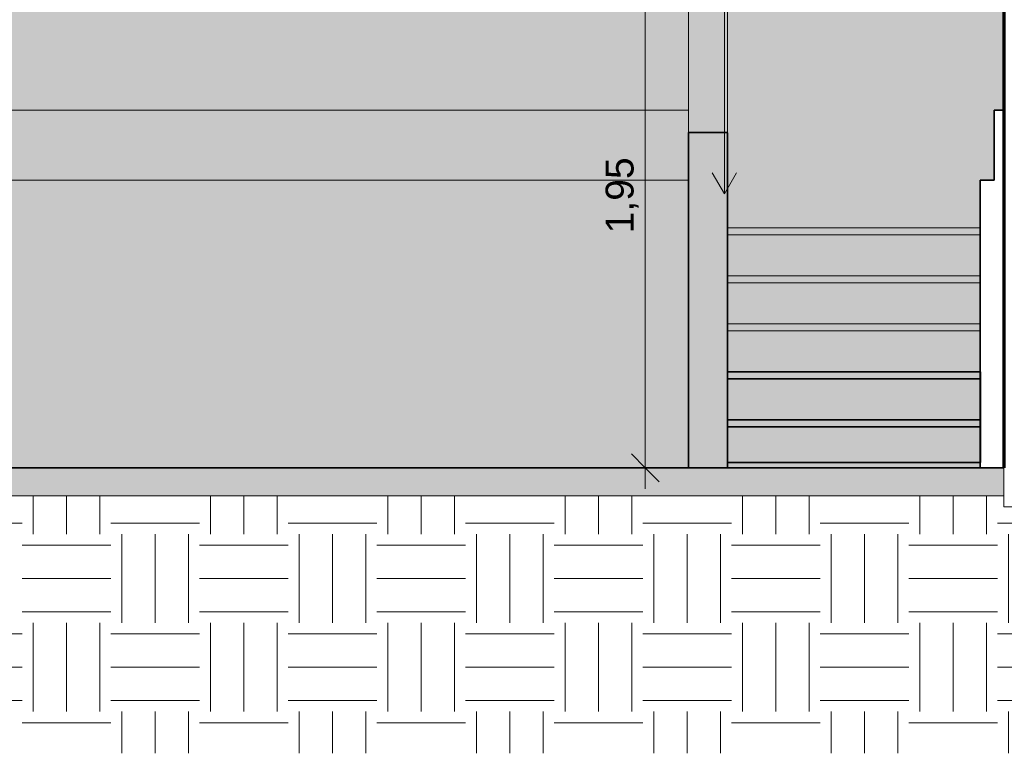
# Model space of a CAD drawing. Header units: millimetres. Extents: x -5210 to 64392, y -2302 to 8822.
# Tile 244 of 256: x 47823 to 51349, y -1022 to 1604. Entities that reach past the tile are written whole.
import ezdxf

# ---------------------------------------------------------------- set-up
doc = ezdxf.new("R2010")
doc.units = ezdxf.units.MM
doc.linetypes.add('_Tracejado médio', pattern=[4, 3, -1])
for name, color, linetype, lineweight in [('A-ANNO-DIMS', 211, 'Continuous', 9), ('A-ANNO-DIMS-50', 211, 'Continuous', 9), ('A-FLOR', 192, 'Continuous', 25), ('A-FLOR-MCUT', 51, 'Continuous', 18), ('A-FLOR-PATT', 8, 'Continuous', 25), ('A-GENM', 13, 'Continuous', 18), ('A-WALL', 113, 'Continuous', 25), ('A-WALL-PATT', 111, 'Continuous', 70), ('G-ANNO-TEXT', 231, 'Continuous', 9), ('S-STRS', 31, 'Continuous', 25)]:
    doc.layers.add(name, color=color, linetype=linetype, lineweight=lineweight)
doc.styles.add('Arial_3', font='arial.ttf', dxfattribs={"height": 100})
doc.dimstyles.new('Diagonal_-_2_0mm_Arial', dxfattribs={"dimscale": 304.8, "dimtxt": 102.02594, "dimasz": 0.328084, "dimexe": 0.246063, "dimexo": 0.0625, "dimgap": 0.024606, "dimtad": 1, "dimlfac": 0.001, "dimrnd": 0.01, "dimzin": 0, "dimdsep": 46, "dimtxsty": 'Arial_3', "dimblk1": 'OBLIQUE', "dimblk2": 'OBLIQUE', "dimsah": 1, "dimcen": 0.09, "dimdle": 0.246063, "dimadec": 0, "dimazin": 0, "dimtfac": 1, "dimtdec": 4, "dimtix": 1, "dimtmove": 0, "dimatfit": 3, "dimfxl": 0.492126, "dimfxlon": 1, "dimtvp": 1, "dimtolj": 1, "dimtzin": 0, "dimarcsym": 2})
pattern_1 = [(0, (49736.8, 3294.04), (317.5, 317.5), [317.5, -317.5]), (0, (49736.8, 3413.1), (317.5, 317.5), [317.5, -317.5]), (0, (49736.8, 3532.16), (317.5, 317.5), [317.5, -317.5]), (90, (49776.5, 3571.85), (-317.5, 317.5), [317.5, -317.5]), (90, (49895.56, 3571.85), (-317.5, 317.5), [317.5, -317.5]), (90, (50014.63, 3571.85), (-317.5, 317.5), [317.5, -317.5])]

# ---------------------------------------------------------------- blocks, each defined once
blk = doc.blocks.new('Embasamento - Embasamento-4325691-CORTE D - MANTER _ DEMOLIR')
at = {"layer": 'A-GENM', "lineweight": 35}
for p, q in [((11953.5, 1280), (11918.5, 1280)), ((11918.5, 1280), (11918.5, 1030)), ((11953.5, 0), (11953.5, 1280)), ((11918.5, 1030), (11868.5, 1030)), ((11868.5, 1030), (11868.5, 0)), ((11868.5, 0), (11953.5, 0))]:
    blk.add_line(p, q, dxfattribs=at)
blk = doc.blocks.new('DIMBLOCK7-CORTE D - MANTER _ DEMOLIR')
at = {"layer": 'A-ANNO-DIMS-50'}
for p, q in [((50063.5, 2025), (50063.5, -75)), ((50213.5, 1950), (49988.5, 1950)), ((50063.5, 1950), (50213.5, 1950)), ((50213.5, 0), (49988.5, 0)), ((50063.5, 0), (50213.5, 0))]:
    blk.add_line(p, q, dxfattribs=at)
at = {"layer": 'A-ANNO-DIMS-50', "lineweight": 18}
for p, q in [((50063.5, 1950), (50013.5, 2000)), ((50063.5, 1950), (50113.5, 1900)), ((50063.5, 0), (50013.5, 50)), ((50063.5, 0), (50113.5, -50))]:
    blk.add_line(p, q, dxfattribs=at)
at = {"layer": 'A-ANNO-DIMS-50', "color": 0, "insert": (49921.4, 839.3), "char_height": 100, "width": 325.653, "attachment_point": 1, "rotation": 90, "line_spacing_factor": 0.941778, "style": 'Arial_3'}
blk.add_mtext('1,95', dxfattribs=at)
blk = doc.blocks.new('_Oblique')
at = {"color": 0, "linetype": 'ByBlock', "lineweight": -2}
blk.add_line((-0.5, -0.5), (0.5, 0.5), dxfattribs=at)

msp = doc.modelspace()

# ---------------------------------------------------------------- hatches: boundary and pattern name
at = {"layer": 'A-FLOR-PATT', "lineweight": 18}
h = msp.add_hatch(dxfattribs=at)
h.set_pattern_fill('FP_4', color=256, style=0, pattern_type=2)
h.set_pattern_definition(pattern_1)
h.paths.add_polyline_path([(55102.094, -1022.147), (57742.934, -1022.147), (57742.934, -140), (57392.934, -140), (57392.934, 870), (51697.934, 870), (51697.934, -140), (51347.934, -140), (51348.272, -1022.147), (52164.913, -1022.147)], flags=0)
msp.add_hatch(color=21, dxfattribs=at).paths.add_polyline_path([(40052.934, -140), (40052.934, -100), (51347.934, -100), (51347.934, 0), (39817.934, 0), (39817.934, -140)], flags=0)
h = msp.add_hatch(dxfattribs=at)
h.set_pattern_fill('FP_4', color=256, style=0, pattern_type=2)
h.set_pattern_definition(pattern_1)
h.paths.add_polyline_path([(40052.934, -1022.147), (51347.934, -1022.147), (51347.934, -100), (40052.934, -100), (40052.934, -140)], flags=0)
at = {"layer": 'A-WALL', "lineweight": 18}
h = msp.add_hatch(color=41, dxfattribs=at)
h.paths.add_polyline_path([(48342.101, 1280), (50217.934, 1280), (50217.934, 1950), (50847.934, 1950), (50847.934, 5173.798), (45489.367, 5173.798), (45489.367, 5322.738), (50847.934, 5322.738), (50847.934, 5328.7), (45487.934, 5328.7), (45487.934, 1280), (47590.991, 1280)], flags=0)
h.paths.add_polyline_path([(48342.101, 1820), (47882.647, 1820), (47882.647, 3630), (49082.647, 3630), (49082.647, 1820)], flags=0)
h.paths.add_polyline_path([(46455.546, 2680), (46455.546, 2780), (46430.546, 2780), (46430.546, 3435), (47300.546, 3435), (47300.546, 2780), (47275.546, 2780), (47275.546, 2680), (47250.546, 2680), (47250.546, 2780), (46480.546, 2780), (46480.546, 2680), (46464.325, 2680)], flags=0)
at = {"layer": 'A-WALL'}
for points in [[(50217.934, 1199.956), (50357.934, 1199.956), (50357.934, 1950), (50217.934, 1950), (50217.934, 1215.394)], [(45572.934, 1030), (50217.934, 1030), (50217.934, 1280), (45522.934, 1280), (45522.934, 1030)], [(46088.77, 0), (50217.934, 0), (50217.934, 1030), (45572.934, 1030), (45572.934, 0)]]:
    msp.add_hatch(color=254, dxfattribs=at).paths.add_polyline_path(points, flags=0)
at = {"layer": 'A-WALL', "lineweight": 18}
h = msp.add_hatch(color=41, dxfattribs=at)
h.paths.add_polyline_path([(50357.934, 0), (51262.934, 0), (51262.934, 19.013), (50357.934, 19.013)], flags=0)
h.paths.add_polyline_path([(50357.934, 858.333), (51262.934, 858.333), (51262.934, 1030), (51312.934, 1030), (51312.934, 1280), (51347.934, 1280), (51347.934, 1950), (50357.934, 1950), (50357.934, 1199.956)], flags=0)
at = {"layer": 'A-WALL-PATT', "lineweight": 18}
msp.add_hatch(color=21, dxfattribs=at).paths.add_polyline_path([(50217.934, 0), (50357.934, 0), (50357.934, 1199.956), (50217.934, 1199.956), (50217.934, 96.624)], flags=0)
at = {"layer": 'S-STRS'}
for color, points in [(254, [(50595.432, 833.333), (51262.934, 833.333), (51262.934, 858.333), (50357.934, 858.333), (50357.934, 833.333)]), (254, [(50595.432, 686.667), (51262.934, 686.667), (51262.934, 833.333), (50357.934, 833.333), (50357.934, 686.667)]), (254, [(50595.432, 661.667), (51262.934, 661.667), (51262.934, 686.667), (50357.934, 686.667), (50357.934, 661.667)]), (254, [(50357.934, 515), (51262.934, 515), (51262.934, 661.667), (50357.934, 661.667)]), (254, [(50595.432, 490), (51262.934, 490), (51262.934, 515), (50357.934, 515), (50357.934, 490)]), (254, [(50595.432, 343.333), (51262.934, 343.333), (51262.934, 490), (50357.934, 490), (50357.934, 343.333)]), (11, [(50595.432, 318.333), (51263.912, 318.333), (51263.912, 343.333), (50357.934, 343.333), (50357.934, 318.333)]), (11, [(50357.934, 171.667), (51263.912, 171.667), (51263.912, 318.333), (50357.934, 318.333)]), (11, [(50595.432, 146.667), (51263.912, 146.667), (51263.912, 171.667), (50357.934, 171.667), (50357.934, 146.667)]), (11, [(51263.912, 19.013), (51263.912, 146.667), (50357.934, 146.667), (50357.934, 19.013), (50595.432, 19.013)])]:
    msp.add_hatch(color=color, dxfattribs=at).paths.add_polyline_path(points, flags=0)

# ---------------------------------------------------------------- linework, layer by layer
at = {"layer": 'A-FLOR', "color": 40, "linetype": '_Tracejado médio', "lineweight": 35}
msp.add_line((51347.934, 0), (39817.934, 0), dxfattribs=at)
at = {"layer": 'A-FLOR', "color": 30, "linetype": '_Tracejado médio', "lineweight": 18}
for p, q in [((51347.934, -100), (51347.934, 0)), ((40052.934, -100), (51347.934, -100))]:
    msp.add_line(p, q, dxfattribs=at)
at = {"layer": 'A-FLOR', "lineweight": 18}
msp.add_line((51347.934, -100), (40052.934, -100), dxfattribs=at)
at = {"layer": 'A-FLOR-MCUT'}
msp.add_line((51347.934, -140), (51347.934, -100), dxfattribs=at)
at = {"layer": 'A-WALL', "lineweight": 70}
msp.add_line((51347.934, 5328.7), (51347.934, 0), dxfattribs=at)
at = {"layer": 'A-WALL', "color": 30, "linetype": '_Tracejado médio', "lineweight": 18}
for p, q in [((50217.934, 1199.956), (50217.934, 1950)), ((50357.934, 1950), (50357.934, 1199.956)), ((45522.934, 1280), (50217.934, 1280)), ((50217.934, 1030), (45572.934, 1030))]:
    msp.add_line(p, q, dxfattribs=at)
at = {"layer": 'A-WALL', "color": 40, "linetype": '_Tracejado médio', "lineweight": 35}
for p, q in [((50357.934, 1199.956), (50217.934, 1199.956)), ((50217.934, 1199.956), (50217.934, 0)), ((50357.934, 0), (50357.934, 1199.956)), ((50217.934, 0), (50357.934, 0))]:
    msp.add_line(p, q, dxfattribs=at)
at = {"layer": 'A-WALL', "lineweight": 18}
for p, q in [((51347.934, 0), (51347.934, -100)), ((51347.934, -140), (51697.934, -140))]:
    msp.add_line(p, q, dxfattribs=at)
at = {"layer": 'G-ANNO-TEXT', "color": 7}
for q in [(50346.677, 6981.542), (50303.375, 1056.113), (50389.978, 1056.113)]:
    msp.add_line((50346.677, 981.113), q, dxfattribs=at)
at = {"layer": 'S-STRS', "color": 30, "linetype": '_Tracejado médio', "lineweight": 18}
for p, q in [((50357.934, 858.333), (51262.934, 858.333)), ((51262.934, 833.333), (50357.934, 833.333)), ((51262.934, 833.333), (50357.934, 833.333)), ((50357.934, 686.667), (51262.934, 686.667)), ((51262.934, 661.667), (50357.934, 661.667)), ((51262.934, 661.667), (50357.934, 661.667)), ((50357.934, 515), (51262.934, 515)), ((51262.934, 490), (50357.934, 490)), ((51262.934, 490), (50357.934, 490))]:
    msp.add_line(p, q, dxfattribs=at)
at = {"layer": 'S-STRS', "color": 40, "linetype": '_Tracejado médio', "lineweight": 35}
for p, q in [((51263.912, 343.333), (50357.934, 343.333)), ((50357.934, 343.333), (50357.934, 318.333)), ((51263.912, 318.333), (50357.934, 318.333)), ((50357.934, 318.333), (50357.934, 171.667)), ((50357.934, 318.333), (51263.912, 318.333)), ((51263.912, 318.333), (51263.912, 343.333)), ((51263.912, 171.667), (51263.912, 318.333)), ((51263.912, 171.667), (50357.934, 171.667)), ((50357.934, 171.667), (50357.934, 146.667)), ((50357.934, 171.667), (51263.912, 171.667)), ((51263.912, 146.667), (50357.934, 146.667)), ((50357.934, 146.667), (50357.934, 19.013)), ((50357.934, 146.667), (51263.912, 146.667)), ((51263.912, 146.667), (51263.912, 171.667)), ((51263.912, 19.013), (51263.912, 146.667)), ((50357.934, 19.013), (51263.912, 19.013))]:
    msp.add_line(p, q, dxfattribs=at)

# ---------------------------------------------------------------- block references
at = {"layer": 'A-GENM'}
msp.add_blockref('Embasamento - Embasamento-4325691-CORTE D - MANTER _ DEMOLIR', (39394.442, 0), dxfattribs=at)

# ---------------------------------------------------------------- dimensions: what is measured, and where the dimension line sits
at = {"layer": 'A-ANNO-DIMS'}
dim = msp.add_linear_dim(base=(50063.469, 0), p1=(50213.469, 1950), p2=(50213.469, 0), angle=90, dimstyle='Diagonal_-_2_0mm_Arial', override={"dimpost": '<>', "dimfxl": 1950}, dxfattribs=at)
dim.commit()
dim.dimension.update_dxf_attribs({"geometry": 'DIMBLOCK7-CORTE D - MANTER _ DEMOLIR', "text_midpoint": (50004.911, 975)})

doc.saveas('drawing.dxf')
